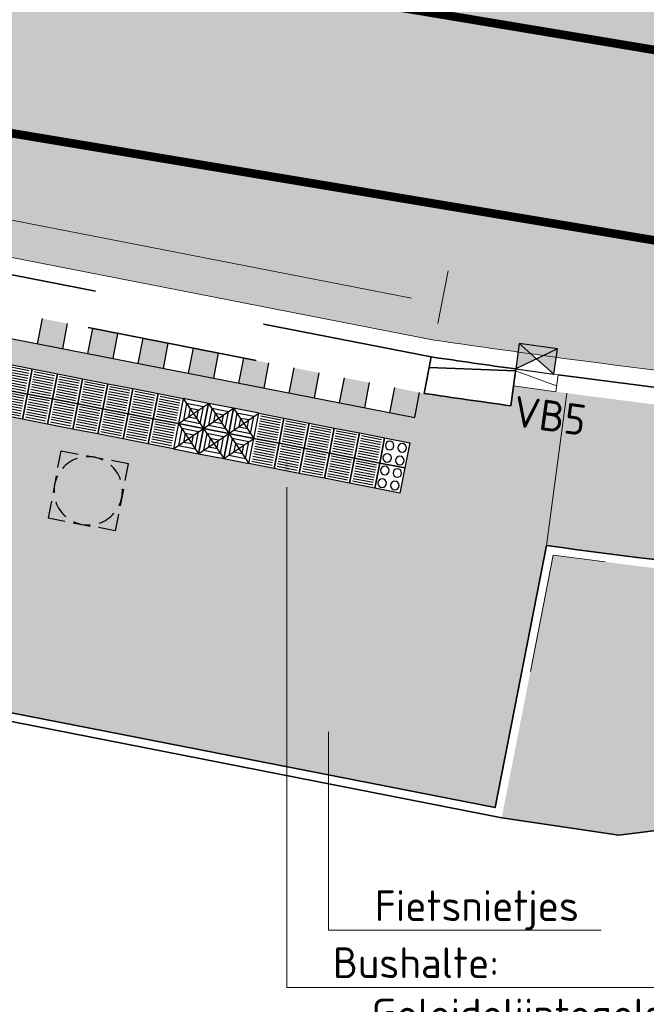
# Model space of a CAD drawing. Header units: metres. Extents: x 191748 to 192615, y 309710 to 310028.
# Tile 45 of 76: x 192122 to 192129, y 309798 to 309809. Entities that reach past the tile are written whole.
import ezdxf
from ezdxf import colors
from ezdxf.entities.mleader import LeaderData, LeaderLine
from ezdxf.enums import TextEntityAlignment as Align
from ezdxf.math import Vec2, Vec3

# ---------------------------------------------------------------- set-up
doc = ezdxf.new("R2010")
doc.units = ezdxf.units.M
for name, pattern in [('VH-BUSHALTEBAND-SO', [4, 2, -2]), ('VH-GELEIDEBAND_50X200', [8, 4, -2, 0, -2]), ('VH-OPSLUITBAND-SO', [10, 4, -2, 2, -2]), ('VH-OPSLUITBAND_100X200', [16, 8, -2, 4, -2]), ('VW-1-1_STREEP', [2, 1, -1]), ('VW-11_STREEP', [2, 1, -1])]:
    doc.linetypes.add(name, pattern=pattern)
for name, color, linetype, lineweight in [('N-WE-GR-BEPLANTING-A', 92, 'Continuous', 9), ('N-WE-IE-MEUBILAIR-S-200', 7, 'Continuous', 25), ('N-WE-RI-HWA_KOLK_NORMALE STRAATKOLK-S-200', 84, 'Continuous', 25), ('N-WE-RI-OVERIG_RIOOLPUT-OPHOOGTEBRENGEN-S-200', 7, 'Continuous', 25), ('N-WE-VH-KANTLAAG 2 STREKS-G', 170, 'Continuous', 18), ('N-WE-VH-KANTOPSLUITING_BUSHALTEBAND-G', 30, 'VH-BUSHALTEBAND-SO', 35), ('N-WE-VH-KANTOPSLUITING_GELEIDEBAND_70 200-G', 6, 'VH-GELEIDEBAND_50X200', 35), ('N-WE-VH-KANTOPSLUITING_OPSLUITBAND_80X200 VOORKANT-G', 1, 'Continuous', 35), ('N-WE-VH-KANTOPSLUITING_OPSLUITBAND_80X200-G', 5, 'VH-OPSLUITBAND-SO', 18), ('N-WE-VH-KANTOPSLUITING_TEKST-T', 7, 'VH-OPSLUITBAND_100X200', 35), ('N-WE-VH-KANTOPSLUITING_TROTTOIRBAND_RWS VOORKANT-G', 2, 'Continuous', 35), ('N-WE-VH-KANTOPSLUITING_VERLOOPBAND-S', 6, 'Continuous', 25), ('N-WE-VH-KANTVERHARDING-G', 5, 'Continuous', 35), ('N-WE-VH-OPENVERHARDING_STRAATBAKSTEEN_ROOD-A', 13, 'Continuous', 9), ('N-WE-VH-VERHARDING_ASFALT-A', 253, 'Continuous', 9), ('N-WE-VH-VERKEERSTEGEL-S', 6, 'Continuous', 25), ('X-XX-AL-AANPIJLING-S', 6, 'Continuous', 5), ('X-XX-AL-MAATVOERING-M', 6, 'Continuous', 18)]:
    doc.layers.add(name, color=color, linetype=linetype, lineweight=lineweight)
doc.layers.add('N-WE-VH-GESLOTENVERHARDING_ASFALT_COATING_ROOD-A', color=7, linetype='Continuous', lineweight=9, true_color=0xf2beba)
doc.layers.add('N-WE-VW-MARKERING_LANGS_STREEP_11-G', color=7, linetype='VW-11_STREEP', lineweight=13, true_color=0xf7f7f7)
doc.styles.add('NLCS-ISO', font='NLCS-ISO.ttf')
doc.styles.add('NLCS-ISO-M200-T18', font='NLCS-ISO.ttf', dxfattribs={"height": 0.36})
doc.dimstyles.new('NLCS-M200-T18-PIJL_L2_H2', dxfattribs={"dimscale": 0.2, "dimtxt": 2.5, "dimasz": 1.8, "dimexe": 2, "dimexo": 2, "dimgap": 0.7, "dimtad": 1, "dimzin": 0, "dimdsep": 46, "dimtxsty": 'NLCS-ISO-M200-T18', "dimcen": 0, "dimdle": 2, "dimclrd": 256, "dimclre": 256, "dimclrt": 7, "dimazin": 0, "dimtfac": 1, "dimtdec": 3, "dimtofl": 0, "dimtmove": 0, "dimatfit": 3, "dimfxl": 2, "dimfxlon": 1, "dimtfillclr": 256, "dimtolj": 1, "dimtzin": 0, "dimlwd": -1, "dimlwe": -1, "dimarcsym": 0})

# ---------------------------------------------------------------- blocks, each defined once
blk = doc.blocks.new('*D122')
at = {"layer": 'defpoints', "color": 0, "transparency": 16777216}
for p in [(192114.6878470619, 309807.845771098), (192126.5874233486, 309806.1548465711), (192126.4665214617, 309805.5378210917)]:
    blk.add_point(p, dxfattribs=at)
at = {"layer": 'X-XX-AL-MAATVOERING-M', "transparency": 16777216}
for p, q in [((192114.764761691, 309808.2383066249), (192114.8856635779, 309808.8553321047)), ((192115.162030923, 309808.3935734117), (192126.2341413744, 309806.2240697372)), ((192126.5434360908, 309805.9303566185), (192126.6643379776, 309806.547382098))]:
    blk.add_line(p, q, dxfattribs=at)
for points in [[(192115.1735681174, 309808.4524537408), (192115.1504937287, 309808.3346930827), (192114.8087489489, 309808.4627965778)], [(192126.2456785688, 309806.2829500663), (192126.22260418, 309806.1651894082), (192126.5874233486, 309806.1548465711)]]:
    blk.add_solid(points, dxfattribs=at)
at = {"layer": 'X-XX-AL-MAATVOERING-M', "color": 7, "transparency": 16777216, "insert": (192120.7596178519, 309807.622849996), "char_height": 0.36, "attachment_point": 5, "rotation": 348.9137438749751, "style": 'NLCS-ISO-M200-T18'}
blk.add_mtext('\\A1;12.00', dxfattribs=at)
blk = doc.blocks.new('SRI-PUT_OPHOOGTEBRENGEN-SO')
for p, q in [((-0.5, 2), (0.5, 2)), ((-2, -0.4999999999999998), (-2, 0.5)), ((2, -0.4999999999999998), (2, 0.5000000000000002)), ((-0.5, -2), (0.5, -2))]:
    blk.add_line(p, q)
for points in [[(-1, 2), (-2, 2), (-2, 0.9999999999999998)], [(1, 2), (2, 2), (2, 0.9999999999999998)], [(-1, -2), (-2, -2), (-2, -0.9999999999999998)], [(1, -2), (2, -2), (2, -0.9999999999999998)]]:
    blk.add_lwpolyline(points)
for start, end in [(120, 150), (75.52248781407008, 104.4775121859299), (30, 59.99999999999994), (165.5224878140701, 194.4775121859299), (345.5224878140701, 14.47751218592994), (209.9999999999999, 239.9999999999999), (300.0000000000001, 330.0000000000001), (255.52248781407, 284.4775121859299)]:
    blk.add_arc((0, 0), 2, start, end)
blk = doc.blocks.new('SRI-KOLK_STRAAT-SO')
h = blk.add_hatch(color=256)
h.dxf.hatch_style = 1
h.paths.add_polyline_path([(-1.125, 1.5), (-1.125, -1.110223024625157e-16), (1.110223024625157e-16, 0.7499999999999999)])
h.paths.add_polyline_path([(1.125, 1.5), (1.110223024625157e-16, 0.7499999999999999), (1.125, -1.110223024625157e-16)])
for p, q in [((-1.125, 0), (1.125, 1.5)), ((1.125, 0), (-1.125, 1.5))]:
    blk.add_line(p, q)
blk.add_lwpolyline([(-1.125, 0), (1.125, 0), (1.125, 1.5), (-1.125, 1.5)], close=True)
blk = doc.blocks.new('SVH-VERLOOPBAND_GELEIDEBAND 70 200X250 VB_TROTTOIRBAND 180 200X250 VB_L500-MM')
at = {"linetype": 'Continuous', "lineweight": 0}
blk.add_line((500.0000000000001, 19.99999999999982), (0, 130), dxfattribs=at)
blk.add_lwpolyline([(500.0000000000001, -1.84741111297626e-13), (0, 0), (0, 200), (500.0000000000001, 199.9999999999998)], close=True, dxfattribs=at)
blk = doc.blocks.new('TEKST VB')
at = {"layer": 'N-WE-VH-KANTOPSLUITING_TEKST-T', "style": 'NLCS-ISO'}
blk.add_attdef('TEKST_VERLOOPBANDEN', text='', height=0.36, rotation=0.340705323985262, dxfattribs=at).set_placement((0, 0), align=Align.BOTTOM_CENTER)
blk = doc.blocks.new('SVH-VERKEERSTEGEL_300X300_GELEIDETEGEL')
at = {"flags": 128}
for points in [[(0.12, -0.02999999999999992), (-0.1200000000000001, -0.02999999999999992)], [(0.12, -0.05999999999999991), (-0.1200000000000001, -0.05999999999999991)], [(0.12, -0.08999999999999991), (-0.1200000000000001, -0.08999999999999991)], [(0.12, -0.1199999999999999), (-0.1200000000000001, -0.1199999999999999)], [(0.12, -0.1499999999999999), (-0.1200000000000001, -0.1499999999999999)], [(0.12, -0.1799999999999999), (-0.1200000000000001, -0.1799999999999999)], [(0.12, -0.2099999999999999), (-0.12, -0.2099999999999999)], [(0.12, -0.2399999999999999), (-0.12, -0.2399999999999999)], [(0.12, -0.2699999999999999), (-0.12, -0.2699999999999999)]]:
    blk.add_lwpolyline(points, dxfattribs=at)
blk.add_3dface([(-0.15, -0.3), (0.15, -0.3), (0.15, 5.551115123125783e-17), (-0.15, 5.551115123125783e-17)])
blk = doc.blocks.new('SVH-VERKEERSTEGEL_300X300_NOPPENTEGEL')
for centre, radius in [((-0.07500000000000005, -0.07499999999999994), 0.05000000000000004), ((0.075, -0.07499999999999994), 0.05000000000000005), ((-0.07500000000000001, -0.225), 0.05000000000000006), ((0.075, -0.225), 0.05000000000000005)]:
    blk.add_circle(centre, radius)
blk.add_3dface([(-0.15, -0.3), (0.15, -0.3), (0.15, 5.551115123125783e-17), (-0.15, 5.551115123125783e-17)])
blk = doc.blocks.new('Informatietegel')
at = {"flags": 128}
for points in [[(-0.1500000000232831, -5.820766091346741e-11), (0.1499999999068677, 0), (0.1499999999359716, -0.2999999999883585), (-0.1500000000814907, -0.3000000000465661), (-0.1500000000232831, -5.820766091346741e-11)], [(-0.1500000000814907, -0.3000000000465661), (0.1499999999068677, 0)], [(0.1499999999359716, -0.2999999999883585), (-0.1499999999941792, -5.820766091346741e-11)]]:
    blk.add_lwpolyline(points, dxfattribs=at)
for points in [[(-0.1000000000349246, -0.05000000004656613), (0.09999999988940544, -0.05000000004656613), (0.0999999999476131, -0.25), (-0.1000000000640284, -0.25)], [(-0.05000000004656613, -0.09999999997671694), (0.04999999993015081, -0.1000000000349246), (0.04999999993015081, -0.2000000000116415), (-0.05000000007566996, -0.2000000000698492)]]:
    blk.add_lwpolyline(points, close=True, dxfattribs=at)

msp = doc.modelspace()

# ---------------------------------------------------------------- hatches: boundary and pattern name
at = {"layer": 'N-WE-GR-BEPLANTING-A'}
h = msp.add_hatch(dxfattribs=at)
h.set_pattern_fill('AGR-BEPLANTING_SOORT_02', color=256, scale=0.04, pattern_type=2)
h.set_pattern_definition([(59.99999999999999, (192108.2447970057, 309806.6964117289), (-0.08660261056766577, 0.1499998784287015), [0.05773519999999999, -0.11547]), (59.99999999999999, (192108.2447970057, 309806.7964117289), (-0.08660261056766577, 0.1499998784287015), [0.05773519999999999, -0.11547]), (300.0000000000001, (192108.2447970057, 309806.7964117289), (0.1732050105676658, 1.215712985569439e-07), [0.05773519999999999, -0.11547])])
edge = h.paths.add_edge_path()
edge.add_line((192128.6600000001, 309799.939), (192146.5565961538, 309802.1746721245))
edge.add_arc((192142.7684527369, 309904.2043735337), 102.1000000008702, 269.1017623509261, 272.1262924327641, ccw=False)
edge.add_arc((192141.9846245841, 309854.2105181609), 52.10000039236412, 267.2817764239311, 269.10176240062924, ccw=False)
edge.add_arc((192146.0156778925, 309939.1148793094), 137.0999999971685, 262.4046648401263, 267.28177641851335, ccw=False)
edge.add_line((192127.8943910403, 309803.2177529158), (192127.2919981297, 309800.1434272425))
edge.add_line((192127.2919981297, 309800.1434272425), (192128.6600000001, 309799.939))
edge = h.paths.add_edge_path()
edge.add_line((192107.655, 309804.998), (192108.929, 309804.288))
edge.add_line((192108.929, 309804.288), (192109.9029999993, 309803.9900000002))
edge.add_line((192109.9029999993, 309803.9900000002), (192114.8650000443, 309802.8309999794))
edge.add_line((192114.8650000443, 309802.8309999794), (192120.0320000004, 309801.6299999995))
edge.add_line((192120.0320000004, 309801.6299999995), (192120.7170280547, 309801.4317472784))
edge.add_line((192120.7170280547, 309801.4317472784), (192121.1977444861, 309803.8850943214))
edge.add_line((192121.1977444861, 309803.8850943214), (192111.9170857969, 309805.703575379))
edge.add_arc((192146.0156779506, 309939.1148795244), 137.7000002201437, 254.0797960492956, 255.6627132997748, ccw=False)
edge.add_line((192108.2447970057, 309806.696411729), (192107.7511445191, 309804.9705003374))
edge.add_line((192107.7511445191, 309804.9705003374), (192107.655, 309804.998))
at = {"layer": 'N-WE-IE-MEUBILAIR-S-200'}
h = msp.add_hatch(color=256, dxfattribs=at)
h.dxf.hatch_style = 1
h.paths.add_polyline_path([(192122.2095782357, 309805.9286677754), (192121.9151765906, 309805.9863537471), (192121.8574906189, 309805.691952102), (192122.151892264, 309805.6342661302)])
h = msp.add_hatch(color=256, dxfattribs=at)
h.dxf.hatch_style = 1
h.paths.add_polyline_path([(192122.798381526, 309805.8132958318), (192122.5039798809, 309805.8709818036), (192122.4462939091, 309805.5765801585), (192122.7406955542, 309805.5188941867)])
h = msp.add_hatch(color=256, dxfattribs=at)
h.dxf.hatch_style = 1
h.paths.add_polyline_path([(192123.3871848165, 309805.6979238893), (192123.0927831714, 309805.7556098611), (192123.0350971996, 309805.461208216), (192123.3294988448, 309805.4035222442)])
h = msp.add_hatch(color=256, dxfattribs=at)
h.dxf.hatch_style = 1
h.paths.add_polyline_path([(192123.9759881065, 309805.5825519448), (192123.6815864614, 309805.6402379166), (192123.6239004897, 309805.3458362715), (192123.9183021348, 309805.2881502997)])
h = msp.add_hatch(color=256, dxfattribs=at)
h.dxf.hatch_style = 1
h.paths.add_polyline_path([(192124.5647913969, 309805.4671800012), (192124.2703897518, 309805.524865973), (192124.21270378, 309805.2304643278), (192124.5071054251, 309805.1727783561)])
h = msp.add_hatch(color=256, dxfattribs=at)
h.dxf.hatch_style = 1
h.paths.add_polyline_path([(192125.1535946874, 309805.3518080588), (192124.8591930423, 309805.4094940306), (192124.8015070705, 309805.1150923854), (192125.0959087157, 309805.0574064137)])
h = msp.add_hatch(color=256, dxfattribs=at)
h.dxf.hatch_style = 1
h.paths.add_polyline_path([(192125.7423979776, 309805.2364361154), (192125.4479963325, 309805.2941220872), (192125.3903103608, 309804.9997204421), (192125.6847120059, 309804.9420344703)])
h = msp.add_hatch(color=256, dxfattribs=at)
h.dxf.hatch_style = 1
h.paths.add_polyline_path([(192126.3312012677, 309805.1210641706), (192126.0367996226, 309805.1787501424), (192125.9791136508, 309804.8843484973), (192126.2735152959, 309804.8266625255)])
at = {"layer": 'N-WE-VH-GESLOTENVERHARDING_ASFALT_COATING_ROOD-A'}
h = msp.add_hatch(color=256, dxfattribs=at)
h.dxf.hatch_style = 1
edge = h.paths.add_edge_path()
edge.add_line((192051.0774653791, 309808.4195765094), (192057.0811257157, 309758.80851348))
edge.add_line((192057.0811257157, 309758.80851348), (192058.565283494, 309759.0298562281))
edge.add_line((192058.565283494, 309759.0298562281), (192052.5561329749, 309808.6862872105))
edge.add_arc((192068.7381378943, 309810.6445452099), 16.30006311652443, 172.7372160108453, 186.9000706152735, ccw=False)
edge.add_arc((192042.9464646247, 309813.9315084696), 9.700216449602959, 352.7372160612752, 353.558672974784)
edge.add_arc((192068.7432477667, 309810.638999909), 16.30746508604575, 122.85393825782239, 172.2315393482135, ccw=False)
edge.add_arc((192069.4176080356, 309809.2144069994), 17.87123448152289, 94.68040749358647, 122.19239038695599, ccw=False)
edge.add_arc((192068.8067794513, 309807.0628131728), 19.9812120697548, 86.85571442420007, 92.43069995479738, ccw=False)
edge.add_arc((192068.7245158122, 309810.7565854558), 16.30000000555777, 69.28399104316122, 85.85476106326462, ccw=False)
edge.add_line((192074.490415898, 309826.0027127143), (192099.6408618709, 309816.4911196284))
edge.add_arc((192146.0156778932, 309939.1148793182), 131.1000000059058, 249.283991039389, 267.28769582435)
edge.add_line((192139.8119000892, 309808.1617459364), (192141.2483762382, 309808.1163962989))
edge.add_arc((192142.7684526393, 309904.2043735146), 96.09999998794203, 269.0936774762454, 300.0344611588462)
edge.add_line((192190.8685005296, 309821.0082474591), (192194.5697765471, 309823.0909068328))
edge.add_line((192194.5697765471, 309823.0909068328), (192208.7230190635, 309831.2756147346))
edge.add_arc((192084.1208555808, 310046.7414149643), 248.9000004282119, 300.0404543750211, 303.1284289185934)
edge.add_arc((192208.2896435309, 309856.4733086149), 21.6999999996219, 303.1284289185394, 319.3354496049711)
edge.add_line((192224.7499105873, 309842.332954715), (192225.6489243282, 309843.3794636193))
edge.add_arc((192239.5301633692, 309831.4546490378), 18.30000000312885, 125.1354368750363, 139.3354496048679, ccw=False)
edge.add_line((192228.9983091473, 309846.420277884), (192235.1600518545, 309850.7565190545))
edge.add_line((192235.1600518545, 309850.7565190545), (192236.4865745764, 309851.7701852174))
edge.add_arc((192229.1268201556, 309861.0166983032), 11.81795199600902, 308.5180067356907, 324.8070539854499)
edge.add_line((192238.7846379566, 309854.205637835), (192239.3306963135, 309854.9545798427))
edge.add_arc((192239.7560225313, 309855.1015410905), 0.4499999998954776, 142.4942655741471, 199.0613597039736, ccw=False)
edge.add_arc((192266.6089706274, 309834.4922791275), 34.30000000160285, 127.17003413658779, 142.4942657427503, ccw=False)
edge.add_line((192245.8855127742, 309861.8240974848), (192247.0046765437, 309862.637645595))
edge.add_line((192247.0046765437, 309862.637645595), (192247.8553785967, 309863.2301912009))
edge.add_line((192247.8553785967, 309863.2301912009), (192254.0557285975, 309867.5489654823))
edge.add_line((192254.0557285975, 309867.5489654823), (192254.1700393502, 309867.3848525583))
edge.add_line((192254.1700393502, 309867.3848525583), (192255.7091075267, 309868.45687076))
edge.add_line((192255.7091075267, 309868.45687076), (192254.566, 309870.098))
edge.add_line((192254.566, 309870.098), (192247.4733388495, 309865.1572808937))
edge.add_line((192247.4733388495, 309865.1572808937), (192247.5874540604, 309864.9934487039))
edge.add_line((192247.5874540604, 309864.9934487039), (192246.0901905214, 309863.9505489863))
edge.add_arc((192266.6089706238, 309834.4922791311), 35.89999999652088, 124.8586456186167, 145.9195530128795)
edge.add_arc((192228.4265712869, 309860.3247079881), 10.20000000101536, 305.13543687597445, 325.91955301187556, ccw=False)
edge.add_line((192234.2967851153, 309851.9832099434), (192228.1350424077, 309847.6469687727))
edge.add_arc((192239.5301633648, 309831.4546490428), 19.79999999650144, 125.1354368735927, 139.3354496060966)
edge.add_line((192224.51111785, 309844.3569074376), (192223.6121041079, 309843.3103985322))
edge.add_arc((192208.2896435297, 309856.473308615), 20.20000000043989, 303.128428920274, 319.33544960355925, ccw=False)
edge.add_arc((192084.1208557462, 310046.741414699), 247.4000001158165, 300.0404543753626, 303.12842892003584, ccw=False)
edge.add_line((192207.9721020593, 309832.5741229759), (192193.8265035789, 309824.3938355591))
edge.add_line((192193.8265035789, 309824.3938355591), (192190.1252659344, 309822.3111977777))
edge.add_arc((192142.768452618, 309904.2043735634), 94.6000000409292, 295.4844754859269, 300.0397409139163, ccw=False)
edge.add_line((192183.4716656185, 309818.8087737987), (192183.0189620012, 309818.594464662))
edge.add_arc((192142.7684526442, 309904.204373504), 94.59999997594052, 287.2480245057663, 295.1811174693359, ccw=False)
edge.add_line((192170.8181706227, 309813.8585196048), (192159.1426590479, 309811.0322459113))
edge.add_arc((192142.7684526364, 309904.2043735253), 94.59999999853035, 269.0985400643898, 279.96746087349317, ccw=False)
edge.add_arc((192141.9846298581, 309854.2105175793), 44.60000006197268, 267.27836996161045, 269.0949207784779, ccw=False)
edge.add_arc((192146.0156777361, 309939.1148793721), 129.6000000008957, 249.28399111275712, 267.2806065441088, ccw=False)
edge.add_line((192100.1714661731, 309817.8941374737), (192075.0210202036, 309827.4057305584))
edge.add_arc((192068.7245158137, 309810.7565854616), 17.7999999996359, 69.28399102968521, 123.0926038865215)
edge.add_arc((192054.5286765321, 309832.5391047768), 8.200000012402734, 292.5779463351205, 303.0926038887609, ccw=False)
edge.add_arc((192068.7245154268, 309810.756585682), 17.99999958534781, 127.8612765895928, 168.1940758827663)
edge.add_arc((192042.9203814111, 309813.9419657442), 8.200000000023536, -7.0372807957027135, 3.4774068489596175, ccw=False)
edge.add_arc((192068.7245158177, 309810.7565854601), 17.80000000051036, 172.9627625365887, 187.543856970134)
edge.add_line((192051.0785808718, 309808.4197115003), (192051.0774653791, 309808.4195765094))
h = msp.add_hatch(color=256, dxfattribs=at)
h.dxf.hatch_style = 1
edge = h.paths.add_edge_path()
edge.add_arc((192244.0243701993, 309849.036280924), 0.4499999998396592, 230.4225353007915, 287.348414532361)
edge.add_arc((192233.6897319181, 309881.2700922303), 34.30000000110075, 287.7710036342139, 307.1700341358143)
edge.add_arc((192233.689733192, 309881.2700932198), 34.30000001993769, 307.1700314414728, 315.9919136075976)
edge.add_arc((192266.8487255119, 309849.2436790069), 11.80000000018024, 120.7354877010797, 136.0055259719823, ccw=False)
edge.add_line((192260.818035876, 309859.3862024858), (192261.6775717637, 309859.8972778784))
edge.add_line((192261.6775717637, 309859.8972778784), (192261.5753566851, 309860.0691850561))
edge.add_line((192261.5753566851, 309860.0691850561), (192270.857, 309865.588))
edge.add_line((192270.857, 309865.588), (192271.6236130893, 309864.2986961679))
edge.add_line((192271.6236130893, 309864.2986961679), (192262.9461587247, 309859.139128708))
edge.add_arc((192268.0569126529, 309850.5437698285), 9.99999999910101, 120.7354877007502, 138.2013745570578)
edge.add_arc((192233.6897319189, 309881.2700922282), 36.09999999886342, 289.36379946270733, 318.2013745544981, ccw=False)
edge.add_line((192245.6592327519, 309847.2121849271), (192245.5955394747, 309847.401771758))
edge.add_line((192245.5955394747, 309847.401771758), (192244.6476053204, 309847.083305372))
edge.add_arc((192233.6839772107, 309881.2912425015), 35.92191676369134, 284.36949514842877, 287.7706307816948, ccw=False)
edge.add_arc((192245.1302455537, 309836.6122301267), 10.19999999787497, 104.3694951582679, 123.9399972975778)
edge.add_arc((192258.1392042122, 309817.2820200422), 33.50000058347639, 123.9399973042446, 125.1354368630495)
edge.add_line((192238.8595800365, 309844.6781170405), (192233.0580172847, 309840.5953475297))
edge.add_arc((192221.6628963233, 309856.7876672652), 19.80000000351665, 291.26296266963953, 305.13543687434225, ccw=False)
edge.add_line((192228.8433443, 309838.3355354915), (192227.0587217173, 309837.6410688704))
edge.add_arc((192234.3842292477, 309818.8161667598), 20.20000000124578, 111.2629626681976, 123.3955080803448)
edge.add_line((192223.2658404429, 309835.6809653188), (192220.6846251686, 309834.0017217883))
edge.add_line((192220.6846251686, 309834.0017217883), (192219.8426701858, 309833.4635931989))
edge.add_arc((192084.1208556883, 310046.7414148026), 252.8000002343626, 300.0404543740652, 302.4711089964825, ccw=False)
edge.add_line((192210.6754033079, 309827.8994933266), (192196.5308240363, 309819.7197953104))
edge.add_line((192196.5308240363, 309819.7197953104), (192192.8295869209, 309817.6371578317))
edge.add_arc((192142.7684716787, 309904.204339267), 99.99996080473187, 298.6623529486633, 300.0404547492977, ccw=False)
edge.add_line((192190.7331580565, 309816.4582224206), (192190.6371805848, 309816.633802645))
edge.add_arc((192142.7686785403, 309904.2026409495), 99.79827117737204, 269.1016171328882, 298.6627164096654, ccw=False)
edge.add_arc((192141.984624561, 309854.2105173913), 49.79999962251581, 267.28177641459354, 269.1017624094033, ccw=False)
edge.add_arc((192146.0156778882, 309939.1148792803), 134.7999999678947, 262.0982203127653, 267.28177642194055, ccw=False)
edge.add_line((192127.4840057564, 309805.5947792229), (192126.5002487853, 309805.7350156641))
edge.add_line((192126.5002487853, 309805.7350156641), (192113.7508740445, 309808.2331677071))
edge.add_arc((192146.0156775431, 309939.1148779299), 134.7999985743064, 255.7287576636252, 256.15163443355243, ccw=False)
edge.add_arc((192146.0156779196, 309939.1148793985), 134.8000000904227, 249.2839910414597, 255.72875766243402, ccw=False)
edge.add_line((192098.3320379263, 309813.0303422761), (192078.8062263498, 309820.4147669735))
edge.add_line((192078.8062263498, 309820.4147669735), (192078.2031537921, 309820.6428416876))
edge.add_arc((192072.6848690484, 309806.0514560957), 15.60000000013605, 69.28399103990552, 186.6211746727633)
edge.add_line((192057.1889176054, 309804.2527096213), (192058.1706189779, 309795.7954884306))
edge.add_line((192058.1706189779, 309795.7954884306), (192059.8562187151, 309781.2742804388))
edge.add_arc((192556.7199951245, 309838.9494718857), 500.2000000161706, 186.6211746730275, 188.2193609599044)
edge.add_line((192061.6580603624, 309767.43918755), (192062.8420816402, 309759.6676848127))
edge.add_line((192062.8420816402, 309759.6676848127), (192061.298320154, 309759.4374529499))
edge.add_line((192061.298320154, 309759.4374529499), (192060.1734683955, 309767.2247424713))
edge.add_arc((192556.7199952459, 309838.9494719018), 501.7000001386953, 186.6211746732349, 188.2193609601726, ccw=False)
edge.add_line((192058.3662233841, 309781.1013240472), (192056.6806236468, 309795.6225320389))
edge.add_line((192056.6806236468, 309795.6225320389), (192055.6989222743, 309804.0797532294))
edge.add_arc((192072.6848690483, 309806.0514560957), 17.10000000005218, 69.28399104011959, 186.6211746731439, ccw=False)
edge.add_line((192078.7337580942, 309822.0458595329), (192079.3368306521, 309821.8177848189))
edge.add_line((192079.3368306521, 309821.8177848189), (192080.1912720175, 309821.4946454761))
edge.add_line((192080.1912720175, 309821.4946454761), (192098.8626422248, 309814.4333601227))
edge.add_arc((192146.015677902, 309939.1148793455), 133.3000000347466, 249.2839910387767, 256.1356227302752)
edge.add_arc((192146.0156779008, 309939.1148793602), 133.3000000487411, 256.1356227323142, 261.6913552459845)
edge.add_arc((192146.0156778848, 309939.1148792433), 133.2999999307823, 261.6913552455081, 267.2817764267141)
edge.add_arc((192141.9846245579, 309854.2105172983), 48.29999952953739, 267.2817764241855, 269.1017624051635)
edge.add_arc((192142.7684526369, 309904.2043734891), 98.299999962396, 269.1017624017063, 300.0462624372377)
edge.add_line((192191.9871735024, 309819.113789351), (192195.6884480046, 309821.1964478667))
edge.add_line((192195.6884480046, 309821.1964478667), (192209.8243640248, 309829.3711359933))
edge.add_arc((192084.1208557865, 310046.7414146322), 251.1000000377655, 300.0404543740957, 303.1985352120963)
edge.add_arc((192233.4902673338, 309818.468291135), 21.69999999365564, 111.2629626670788, 123.19853521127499, ccw=False)
edge.add_line((192225.6207864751, 309838.6910820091), (192228.2993709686, 309839.7334242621))
edge.add_arc((192221.6628963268, 309856.7876672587), 18.29999999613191, 291.2629626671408, 305.1354368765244)
edge.add_line((192232.1947505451, 309841.8220384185), (192237.9963133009, 309845.904807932))
edge.add_arc((192258.1392035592, 309817.2820209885), 34.99999943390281, 123.93999727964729, 125.1354368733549, ccw=False)
edge.add_line((192238.5978501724, 309846.3188160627), (192239.7848766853, 309847.0833405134))
edge.add_arc((192246.077788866, 309836.8657450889), 11.99999999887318, 105.5881973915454, 121.62848938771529, ccw=False)
edge.add_line((192242.8531319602, 309848.4243603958), (192243.7376658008, 309848.6894371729))
at = {"layer": 'N-WE-VH-OPENVERHARDING_STRAATBAKSTEEN_ROOD-A'}
h = msp.add_hatch(dxfattribs=at)
h.set_pattern_fill('AVH-SBS_WAALFORMAAT_HALFST', color=256, scale=2, angle=90, pattern_type=2)
h.set_pattern_definition([(78.91374387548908, (192121.2686873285, 309805.8073240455), (-0.09813388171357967, 0.01922865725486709), []), (168.9137438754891, (192121.3456019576, 309806.1998595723), (-0.07691462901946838, -0.3925355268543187), [0.1, -0.1]), (168.9137438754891, (192121.2090107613, 309806.0228204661), (-0.07691462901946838, -0.3925355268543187), [0.1, -0.1]), (78.91374387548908, (192121.2580777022, 309806.0132061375), (-0.1962677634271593, 0.03845731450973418), [0, -0.4, 0, 0, 0]), (78.91374387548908, (192121.198401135, 309806.2287025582), (-0.1962677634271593, 0.03845731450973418), [0, -0.4, 0, 0, 0])])
h.paths.add_polyline_path([(192126.2158293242, 309804.5322608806), (192126.1004573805, 309803.9434575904), (192115.7963998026, 309805.9624666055), (192114.3240910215, 309806.2509553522), (192114.4394629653, 309806.8397586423)])
edge = h.paths.add_edge_path()
edge.add_line((192127.8143547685, 309803.3293431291), (192128.0535634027, 309805.1138877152))
edge.add_arc((192146.2541126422, 309941.680263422), 137.7738544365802, 262.1466715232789, 262.4087784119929, ccw=False)
edge.add_line((192127.4290156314, 309805.1985771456), (192127.3967089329, 309804.9658084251))
edge.add_line((192127.3967089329, 309804.9658084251), (192126.3828768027, 309805.1109387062))
edge.add_line((192126.3828768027, 309805.1109387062), (192126.3312012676, 309805.1210641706))
edge.add_line((192126.3312012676, 309805.1210641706), (192126.273515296, 309804.8266625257))
edge.add_line((192126.273515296, 309804.8266625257), (192114.5465164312, 309807.1244870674))
edge.add_line((192114.5465164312, 309807.1244870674), (192114.6042024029, 309807.4188887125))
edge.add_line((192114.6042024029, 309807.4188887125), (192113.6228635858, 309807.6111752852))
edge.add_line((192113.6228635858, 309807.6111752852), (192113.6638929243, 309807.8249076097))
edge.add_line((192113.6638929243, 309807.8249076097), (192113.6557254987, 309807.8446485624))
edge.add_arc((192138.509484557, 309910.837710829), 105.9494229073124, 253.735707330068, 256.4330536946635, ccw=False)
edge.add_line((192108.8363892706, 309809.1283817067), (192108.1761421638, 309806.8200209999))
edge.add_arc((192146.0156779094, 309939.1148793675), 137.6000000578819, 254.0381869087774, 255.6615318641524)
edge.add_line((192111.9390998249, 309805.8011634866), (192121.315107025, 309803.9639995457))
edge.add_line((192121.315107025, 309803.9639995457), (192120.8343905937, 309801.510652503))
edge.add_line((192120.8343905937, 309801.510652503), (192127.2130929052, 309800.2607897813))
edge.add_line((192127.2130929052, 309800.2607897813), (192127.8143547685, 309803.3293431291))
h = msp.add_hatch(dxfattribs=at)
h.set_pattern_fill('AVH-SBS_WAALFORMAAT_HALFST', color=256, scale=2, angle=90, pattern_type=2)
h.set_pattern_definition([(87.4632263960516, (192128.0534962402, 309805.1133866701), (-0.09990200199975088, 0.004426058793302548), []), (177.4632263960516, (192128.0712004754, 309805.5129946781), (-0.01770423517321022, -0.3996080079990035), [0.1, -0.1]), (177.4632263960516, (192127.9624463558, 309805.3176167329), (-0.01770423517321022, -0.3996080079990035), [0.1, -0.1]), (87.4632263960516, (192128.0123973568, 309805.3154037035), (-0.1998040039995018, 0.008852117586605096), [0, -0.4, 0, 0, 0]), (87.4632263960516, (192127.9213474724, 309805.5196337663), (-0.1998040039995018, 0.008852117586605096), [0, -0.4, 0, 0, 0])])
edge = h.paths.add_edge_path()
edge.add_line((192128.0535634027, 309805.1138877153), (192127.8143547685, 309803.3293431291))
edge.add_arc((192146.0156778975, 309939.1148793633), 137.0000000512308, 262.3653174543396, 267.2817764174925)
edge.add_arc((192141.9846245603, 309854.2105174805), 51.99999971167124, 267.2817764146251, 269.1017624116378)
edge.add_arc((192143.2771009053, 309881.7668773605), 79.57788562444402, 268.4823170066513, 274.1149788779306)
edge.add_line((192148.9874670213, 309802.3941389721), (192148.8777197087, 309804.19079017))
edge.add_arc((192142.7684526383, 309904.2043734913), 100.1999999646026, 269.1017624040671, 273.4955334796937, ccw=False)
edge.add_arc((192141.9846245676, 309854.2105176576), 50.19999988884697, 267.2817764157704, 269.1017624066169, ccw=False)
edge.add_arc((192146.2541139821, 309941.6802733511), 137.7738644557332, 262.4087784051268, 267.23332519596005, ccw=False)
at = {"layer": 'N-WE-VH-VERHARDING_ASFALT-A'}
h = msp.add_hatch(color=256, dxfattribs=at)
h.dxf.hatch_style = 1
h.paths.add_polyline_path([(192191.9785476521, 309819.1088005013), (192195.6797847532, 309821.1914379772), (192194.5784397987, 309823.0959167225), (192190.8772026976, 309821.0132792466, -0.03490403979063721), (192178.8370026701, 309815.129855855, -0.1004413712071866), (192141.2619351, 309808.1161827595, -0.007941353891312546), (192139.7983709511, 309808.1623875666, -0.07869198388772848), (192099.6408618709, 309816.4911196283), (192081.174571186, 309823.474846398), (192080.9566771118, 309823.5572512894), (192080.1856861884, 309821.4967579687), (192095.3530855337, 309815.7606318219), (192098.8626422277, 309814.4333601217, 0.0786919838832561), (192139.6940378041, 309805.964862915, 0.007941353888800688), (192141.2274466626, 309805.9164531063, 0.01917379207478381), (192148.761875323, 309806.0872553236, 0.1163447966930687)])

# ---------------------------------------------------------------- linework, layer by layer
at = {"layer": 'N-WE-IE-MEUBILAIR-S-200'}
for points in [[(192114.6042024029, 309807.4188887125), (192114.5465164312, 309807.1244870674), (192126.273515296, 309804.8266625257), (192126.3312012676, 309805.1210641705)], [(192121.9151765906, 309805.986353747), (192121.8574906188, 309805.6919521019)], [(192122.2095782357, 309805.9286677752), (192122.151892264, 309805.6342661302)], [(192122.5039798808, 309805.8709818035), (192122.4462939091, 309805.5765801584)], [(192122.798381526, 309805.8132958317), (192122.7406955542, 309805.5188941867)], [(192123.0927831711, 309805.7556098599), (192123.0350971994, 309805.4612082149)], [(192123.3871848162, 309805.6979238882), (192123.3294988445, 309805.4035222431)], [(192123.6815864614, 309805.6402379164), (192123.6239004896, 309805.3458362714)], [(192123.9759881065, 309805.5825519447), (192123.9183021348, 309805.2881502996)], [(192124.2703897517, 309805.5248659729), (192124.21270378, 309805.2304643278)], [(192124.5647913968, 309805.4671800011), (192124.5071054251, 309805.1727783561)], [(192124.8591930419, 309805.4094940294), (192124.8015070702, 309805.1150923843)], [(192125.1535946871, 309805.3518080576), (192125.0959087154, 309805.0574064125)], [(192125.4479963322, 309805.2941220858), (192125.3903103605, 309804.9997204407)], [(192125.7423979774, 309805.2364361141), (192125.6847120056, 309804.942034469)], [(192126.0367996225, 309805.1787501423), (192125.9791136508, 309804.8843484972)]]:
    msp.add_lwpolyline(points, dxfattribs=at)
at = {"layer": 'N-WE-VH-KANTLAAG 2 STREKS-G'}
msp.add_lwpolyline([(192190.7331580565, 309816.4582224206), (192190.6371805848, 309816.633802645, -0.1102568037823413), (192148.8533314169, 309804.5900459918, -0.01917379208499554), (192141.2039318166, 309804.4166374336, -0.007941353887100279), (192139.6229015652, 309804.4665506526, -0.02262138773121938), (192127.4840057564, 309805.5947792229, -0.001842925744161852), (192126.5002487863, 309805.735015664), (192113.7508740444, 309808.2331677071, -0.00184515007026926), (192112.7857770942, 309808.4748636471, -0.02812801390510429), (192098.3320379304, 309813.0303422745), (192094.8224812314, 309814.3576139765), (192078.8062263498, 309820.4147669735), (192078.2031537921, 309820.6428416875, 0.5619611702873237), (192057.1889176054, 309804.2527096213), (192058.1706189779, 309795.7954884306), (192058.369285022, 309795.8185492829)], format="xyb", dxfattribs=at)
at = {"layer": 'N-WE-VH-KANTOPSLUITING_BUSHALTEBAND-G', "linetype": 'ByBlock'}
msp.add_line((192127.4565106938, 309805.3966781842), (192127.3967089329, 309804.965808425), dxfattribs=at)
at = {"layer": 'N-WE-VH-KANTOPSLUITING_BUSHALTEBAND-G'}
msp.add_lwpolyline([(192126.4665214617, 309805.5378210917), (192114.6878470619, 309807.845771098), (192114.6042024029, 309807.4188887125), (192126.3828768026, 309805.1109387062)], dxfattribs=at)
at = {"layer": 'N-WE-VH-KANTOPSLUITING_BUSHALTEBAND-G', "linetype": 'ByBlock'}
for points in [[(192126.4665214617, 309805.5378210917), (192126.3828768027, 309805.1109387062)], [(192127.4537611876, 309805.3768680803), (192126.4421010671, 309805.4131910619)]]:
    msp.add_lwpolyline(points, dxfattribs=at)
for points in [[(192127.4565106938, 309805.3966781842, -0.001851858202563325), (192126.4665214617, 309805.5378210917)], [(192127.3967089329, 309804.965808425, -0.00237181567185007), (192126.3828768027, 309805.1109387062)]]:
    msp.add_lwpolyline(points, format="xyb", dxfattribs=at)
at = {"layer": 'N-WE-VH-KANTOPSLUITING_GELEIDEBAND_70 200-G', "flags": 128}
msp.add_lwpolyline([(192190.3882844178, 309816.0446257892, -0.1090180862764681), (192148.8777197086, 309804.19079017, -0.01917379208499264), (192141.1976611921, 309804.0166865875, -0.007941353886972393), (192139.6039319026, 309804.0670007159, -0.02169569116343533), (192127.9247618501, 309805.1307057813, -0.02169569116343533)], format="xyb", dxfattribs=at)
at = {"layer": 'N-WE-VH-KANTOPSLUITING_OPSLUITBAND_80X200 VOORKANT-G'}
msp.add_lwpolyline([(192196.124, 309812.997), (192189.2765037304, 309813.4244132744, -0.103477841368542), (192148.9874670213, 309802.394138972, -0.01917379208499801), (192141.1694433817, 309802.2169077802, -0.007941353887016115), (192139.5185684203, 309802.2690260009, -0.0214553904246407), (192127.8143547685, 309803.3293431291), (192127.2130929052, 309800.2607897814), (192120.8343905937, 309801.5106525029), (192121.315107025, 309803.9639995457), (192111.9390998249, 309805.8011634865, -0.007083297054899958), (192108.1761421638, 309806.8200209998), (192107.655, 309804.998), (192107.7511445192, 309804.9705003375)], format="xyb", dxfattribs=at)
at = {"layer": 'N-WE-VH-KANTOPSLUITING_OPSLUITBAND_80X200-G', "flags": 128}
msp.add_lwpolyline([(192107.7511445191, 309804.9705003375), (192108.2447970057, 309806.6964117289, 0.006906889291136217), (192111.9170857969, 309805.703575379), (192121.197744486, 309803.8850943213), (192120.7170280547, 309801.4317472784), (192127.2919981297, 309800.1434272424), (192127.8943910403, 309803.2177529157, 0.02128362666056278), (192139.5138260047, 309802.1691385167, 0.007941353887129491), (192141.1678757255, 309802.1169200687, 0.01917379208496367), (192148.9935640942, 309802.2943250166, 0.1034098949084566), (192189.2976627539, 309813.3228979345), (192196.1177702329, 309812.8971942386)], format="xyb", dxfattribs=at)
at = {"layer": 'N-WE-VH-KANTOPSLUITING_TROTTOIRBAND_RWS VOORKANT-G'}
msp.add_lwpolyline([(192190.2938277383, 309816.2194957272, -0.1089894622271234), (192148.8655255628, 309804.390418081, -0.01917379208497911), (192141.2007965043, 309804.2166620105, -0.00794135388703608), (192139.6134167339, 309804.2667756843, -0.02169500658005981), (192127.9518897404, 309805.3288577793, -0.02169500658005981)], format="xyb", dxfattribs=at)
at = {"layer": 'N-WE-VH-KANTVERHARDING-G'}
msp.add_lwpolyline([(192146.5651672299, 309802.1749907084), (192146.207, 309802.131), (192128.66, 309799.939), (192127.2919981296, 309800.1434272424), (192120.7170280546, 309801.4317472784), (192120.032, 309801.63), (192109.698, 309804.032), (192109.698, 309804.032), (192108.929, 309804.288), (192107.655, 309804.998), (192104.5698898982, 309806.6599890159), (192100.212, 309808.995), (192099.246, 309809.451)], dxfattribs=at)
at = {"layer": 'N-WE-VH-OPENVERHARDING_STRAATBAKSTEEN_ROOD-A'}
msp.add_lwpolyline([(192127.8143547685, 309803.3293431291), (192128.0534962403, 309805.1133866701)], dxfattribs=at)
at = {"layer": 'N-WE-VW-MARKERING_LANGS_STREEP_11-G', "linetype": 'VW-1-1_STREEP', "ltscale": 5, "flags": 128}
for points in [[(192067.9593564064, 309827.0260471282, 0.1, 0.1, -0.02530176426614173), (192069.6180823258, 309827.020918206, 0.1, 0.1, -0.07712179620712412), (192074.5393479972, 309825.9842071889, 0.1, 0.1, 0), (192081.174571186, 309823.474846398, 0.1, 0.1, 0), (192099.6408618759, 309816.4911196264, 0.1, 0.1, 0.07869198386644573), (192139.7983709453, 309808.1623875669, 0.1, 0.1, 0.007941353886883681), (192141.2619350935, 309808.1161827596, 0.1, 0.1, 0.1004413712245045), (192178.8370026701, 309815.129855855, 0.1, 0.1, 0.03490403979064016), (192190.8772026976, 309821.0132792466, 0.1, 0.1, 0), (192194.5784397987, 309823.0959167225, 0.1, 0.1, 0), (192208.7230190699, 309831.2756147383, 0.1, 0.1, 0.01347464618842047), (192220.1490743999, 309838.3006946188, 0.1, 0.1, 0.07083458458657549), (192224.7499105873, 309842.3329547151, 0.1, 0.1, 0), (192225.6489243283, 309843.3794636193, 0.1, 0.1, -0.06203865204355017), (192228.9983091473, 309846.420277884, 0.1, 0.1, 0), (192234.7734507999, 309850.4844539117, 0.1, 0.1, 0.01530313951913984), (192236.4865745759, 309851.7701852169, 0, 0, 0)], [(192069.2533912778, 309822.8036189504, 0.1, 0.1, -0.1418413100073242), (192078.7337580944, 309822.0458595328, 0.1, 0.1, 0), (192095.3530855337, 309815.7606318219, 0.1, 0.1, 0), (192098.8626422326, 309814.4333601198, 0.1, 0.1, 0.07869198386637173), (192139.6940378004, 309805.9648629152, 0.1, 0.1, 0.007941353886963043), (192141.2274466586, 309805.9164531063, 0.1, 0.1, 0.01917379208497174), (192148.761875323, 309806.0872553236, 0.1, 0.1, 0.1163447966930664), (192191.9785476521, 309819.1088005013, 0.1, 0.1, 0), (192195.6797847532, 309821.1914379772, 0.1, 0.1, 0), (192209.8243640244, 309829.371135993, 0.1, 0.1, 0.01378059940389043), (192221.6086096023, 309836.6263804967, 0.1, 0.1, -0.0521258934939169), (192225.6207864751, 309838.6910820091, 0.1, 0.1, 0), (192228.2993709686, 309839.7334242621, 0.1, 0.1, 0.06060412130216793), (192232.1947505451, 309841.8220384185, 0.1, 0.1, 0), (192237.9963132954, 309845.9048079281, 0.1, 0.1, -0.01530313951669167), (192239.7848766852, 309847.0833405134, 0, 0, 0)]]:
    msp.add_lwpolyline(points, format="xyseb", dxfattribs=at)

# ---------------------------------------------------------------- block references
at = {"layer": 'N-WE-RI-HWA_KOLK_NORMALE STRAATKOLK-S-200', "xscale": 0.2, "yscale": 0.2, "zscale": 0.2, "rotation": 172.1937133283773}
msp.add_blockref('SRI-KOLK_STRAAT-SO', (192127.7201728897, 309805.6633376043), dxfattribs=at)
at = {"layer": 'N-WE-RI-OVERIG_RIOOLPUT-OPHOOGTEBRENGEN-S-200', "xscale": 0.2000000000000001, "yscale": 0.2000000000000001, "zscale": 0.2000000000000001, "rotation": 258.9137438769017}
msp.add_blockref('SRI-PUT_OPHOOGTEBRENGEN-SO', (192122.4539982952, 309803.9699987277), dxfattribs=at)
at = {"layer": 'N-WE-VH-KANTOPSLUITING_TEKST-T', "rotation": 351.802060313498}
msp.add_blockref('TEKST VB', (192127.8137319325, 309804.5643062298), dxfattribs=at).add_auto_attribs({'TEKST_VERLOOPBANDEN': 'VB5'})
at = {"layer": 'N-WE-VH-KANTOPSLUITING_VERLOOPBAND-S', "xscale": 0.001, "yscale": 0.001, "zscale": 0.001, "rotation": 172.2043552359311}
msp.add_blockref('SVH-VERLOOPBAND_GELEIDEBAND 70 200X250 VB_TROTTOIRBAND 180 200X250 VB_L500-MM', (192127.9518897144, 309805.3288577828), dxfattribs=at)
at = {"layer": 'N-WE-VH-VERKEERSTEGEL-S', "xscale": -1}
for name, p, rotation in [('SVH-VERKEERSTEGEL_300X300_GELEIDETEGEL', (192121.5949178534, 309805.1319917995), 168.9137438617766), ('SVH-VERKEERSTEGEL_300X300_GELEIDETEGEL', (192121.8893194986, 309805.0743058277), 168.9137438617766), ('SVH-VERKEERSTEGEL_300X300_GELEIDETEGEL', (192122.1837211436, 309805.0166198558), 168.9137438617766), ('SVH-VERKEERSTEGEL_300X300_GELEIDETEGEL', (192122.4781227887, 309804.9589338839), 168.9137438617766), ('SVH-VERKEERSTEGEL_300X300_GELEIDETEGEL', (192122.7725244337, 309804.901247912), 168.9137438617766), ('SVH-VERKEERSTEGEL_300X300_GELEIDETEGEL', (192121.5372318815, 309804.8375901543), 168.9137438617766), ('SVH-VERKEERSTEGEL_300X300_GELEIDETEGEL', (192121.8316335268, 309804.7799041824), 168.9137438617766), ('SVH-VERKEERSTEGEL_300X300_GELEIDETEGEL', (192123.0669260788, 309804.8435619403), 168.9137438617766), ('SVH-VERKEERSTEGEL_300X300_GELEIDETEGEL', (192123.3613277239, 309804.7858759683), 168.9137438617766), ('SVH-VERKEERSTEGEL_300X300_GELEIDETEGEL', (192122.1260351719, 309804.7222182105), 168.9137438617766), ('SVH-VERKEERSTEGEL_300X300_GELEIDETEGEL', (192122.4204368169, 309804.6645322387), 168.9137438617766), ('Informatietegel', (192123.8317731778, 309804.8465478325), 258.9137438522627), ('Informatietegel', (192124.126174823, 309804.7888618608), 258.9137438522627), ('SVH-VERKEERSTEGEL_300X300_GELEIDETEGEL', (192122.714838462, 309804.6068462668), 168.9137438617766), ('SVH-VERKEERSTEGEL_300X300_GELEIDETEGEL', (192123.0092401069, 309804.549160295), 168.9137438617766), ('Informatietegel', (192124.420576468, 309804.7311758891), 258.9137438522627), ('SVH-VERKEERSTEGEL_300X300_GELEIDETEGEL', (192124.5389343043, 309804.5551320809), 168.9137438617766), ('SVH-VERKEERSTEGEL_300X300_GELEIDETEGEL', (192123.3036417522, 309804.4914743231), 168.9137438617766), ('Informatietegel', (192123.7740872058, 309804.5521461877), 258.9137438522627), ('SVH-VERKEERSTEGEL_300X300_GELEIDETEGEL', (192124.8333359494, 309804.497446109), 168.9137438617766), ('SVH-VERKEERSTEGEL_300X300_GELEIDETEGEL', (192125.1277375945, 309804.4397601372), 168.9137438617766), ('Informatietegel', (192124.0684888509, 309804.4944602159), 258.9137438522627), ('Informatietegel', (192124.3628904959, 309804.4367742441), 258.9137438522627), ('SVH-VERKEERSTEGEL_300X300_GELEIDETEGEL', (192125.4221392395, 309804.3820741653), 168.9137438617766), ('SVH-VERKEERSTEGEL_300X300_GELEIDETEGEL', (192125.7165408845, 309804.3243881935), 168.9137438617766), ('SVH-VERKEERSTEGEL_300X300_GELEIDETEGEL', (192124.4812483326, 309804.2607304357), 168.9137438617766), ('SVH-VERKEERSTEGEL_300X300_GELEIDETEGEL', (192124.7756499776, 309804.2030444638), 168.9137438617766), ('SVH-VERKEERSTEGEL_300X300_NOPPENTEGEL', (192126.1869863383, 309804.385060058), 258.9137438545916), ('SVH-VERKEERSTEGEL_300X300_GELEIDETEGEL', (192125.0700516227, 309804.145358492), 168.9137438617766), ('SVH-VERKEERSTEGEL_300X300_GELEIDETEGEL', (192125.3644532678, 309804.0876725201), 168.9137438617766), ('SVH-VERKEERSTEGEL_300X300_GELEIDETEGEL', (192125.6588549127, 309804.0299865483), 168.9137438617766), ('SVH-VERKEERSTEGEL_300X300_NOPPENTEGEL', (192126.1293003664, 309804.090658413), 258.9137438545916)]:
    msp.add_blockref(name, p, dxfattribs=dict(at, rotation=rotation))

# ---------------------------------------------------------------- dimensions: what is measured, and where the dimension line sits
at = {"layer": 'X-XX-AL-MAATVOERING-M'}
dim = msp.add_aligned_dim(p1=(192114.6878470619, 309807.845771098), p2=(192126.4665214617, 309805.5378210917), distance=0.6287588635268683, dimstyle='NLCS-M200-T18-PIJL_L2_H2', dxfattribs=at)
dim.commit()
dim.dimension.update_dxf_attribs({"geometry": '*D122', "text_midpoint": (192120.7596178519, 309807.622849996)})

# ---------------------------------------------------------------- leaders
at = {"layer": 'X-XX-AL-AANPIJLING-S', "color": 0}
ml = msp.add_multileader_mtext('Standard', dxfattribs=at)
ml.set_content('Bushalte:\\P- Geleidelijntegels\\P- Noppentegels\\P- Informatietegels', style='NLCS-ISO')
ml.set_leader_properties(color=6, linetype='ByLayer', lineweight=-1)
ml.build(insert=Vec2(0, 0))
ml.multileader.update_dxf_attribs({"text_left_attachment_type": 6, "text_right_attachment_type": 6, "dogleg_length": 0.36, "arrow_head_size": 0.36})
ctx = ml.context
ctx.base_point, ctx.char_height, ctx.arrow_head_size, ctx.landing_gap_size, ctx.plane_origin = Vec3(192125.137493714, 309798.1567272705), 0.36, 0.36, 0.18, Vec3(192124.8091342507, 309801.2920650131)
ctx.left_attachment, ctx.right_attachment = 6, 6
notes = []
notes.append((ctx, [(0, (1, 1, 0), (192124.7774937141, 309798.1567272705), (1, 0), 0.36, [(0, [(192124.7774937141, 309804.371232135)], 0, [])])]))
ctx.mtext.insert, ctx.mtext.flow_direction = Vec3(192125.317493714, 309798.6247272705), 5
ml = msp.add_multileader_mtext('Standard', dxfattribs=at)
ml.set_content('Fietsnietjes', style='NLCS-ISO')
ml.set_leader_properties(color=6, linetype='ByLayer', lineweight=-1)
ml.build(insert=Vec2(0, 0))
ml.multileader.update_dxf_attribs({"text_left_attachment_type": 6, "text_right_attachment_type": 6, "dogleg_length": 0.36, "arrow_head_size": 0.36})
ctx = ml.context
ctx.base_point, ctx.char_height, ctx.arrow_head_size, ctx.landing_gap_size, ctx.plane_origin = Vec3(192125.626658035, 309798.8246112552), 0.36, 0.36, 0.18, Vec3(192125.2982985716, 309801.9599489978)
ctx.left_attachment, ctx.right_attachment = 6, 6
notes.append((ctx, [(0, (1, 1, 0), (192125.266658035, 309798.8246112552), (1, 0), 0.36, [(0, [(192125.266658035, 309801.5083439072)], 0, [])])]))
ctx.mtext.insert, ctx.mtext.flow_direction = Vec3(192125.806658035, 309799.2926112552), 5
for ctx, leaders in notes:
    for number, flags, end, landing, length, lines in leaders:
        leader = LeaderData()
        leader.index, (leader.has_last_leader_line, leader.has_dogleg_vector, leader.attachment_direction) = number, flags
        leader.last_leader_point, leader.dogleg_vector, leader.dogleg_length = Vec3(end), Vec3(landing), length
        for number, points, colour, breaks in lines:
            line = LeaderLine()
            line.index, line.vertices, line.color, line.breaks = number, Vec3.list(points), colors.encode_raw_color(colour), breaks
            leader.lines.append(line)
        ctx.leaders.append(leader)

doc.saveas('drawing.dxf')
